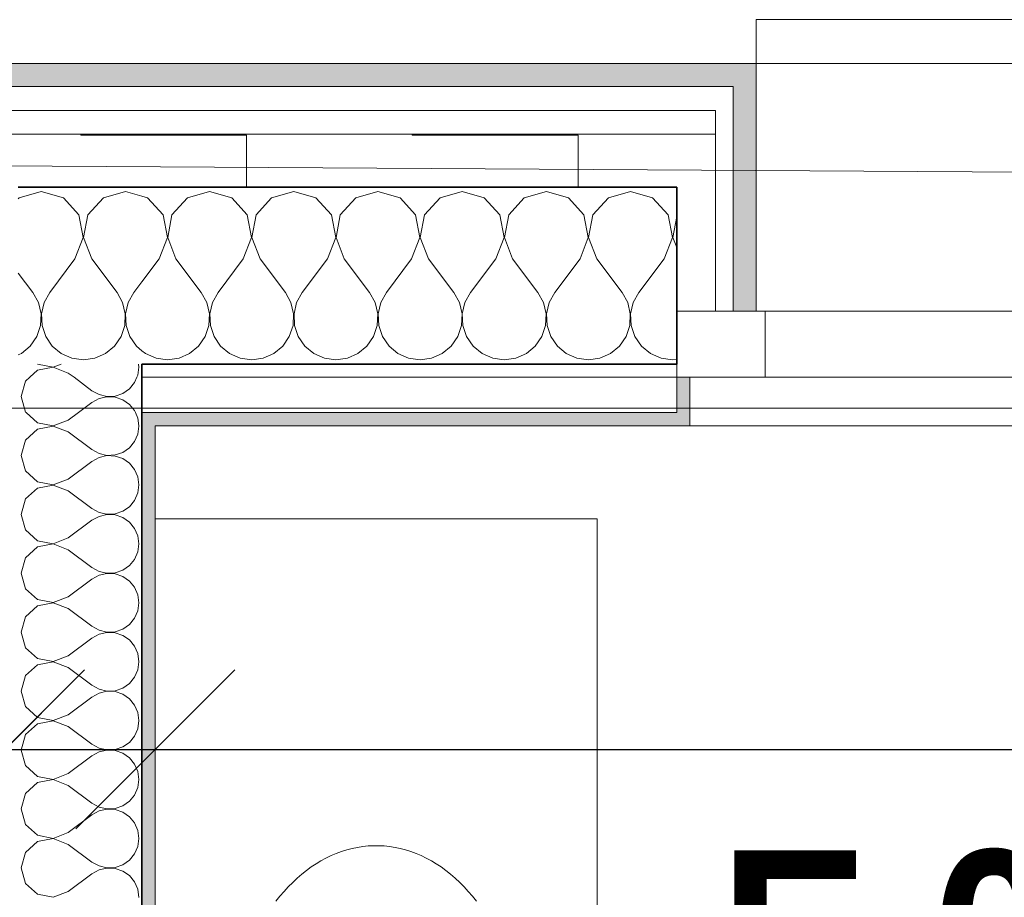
# Model space of a CAD drawing. Header units: metres. Extents: x -7.1 to 26.5, y -14.7 to 18.1.
# Tile 55 of 182: x 6.1 to 7.2, y 10.2 to 11.2. Entities that reach past the tile are written whole.
import ezdxf

# ---------------------------------------------------------------- set-up
doc = ezdxf.new("R2010")
doc.units = ezdxf.units.M
doc.header["$PDMODE"] = 65
doc.linetypes.add('AUSGEZOGEN', pattern=[0])
for name, color, linetype in [('XR$1$010 Aussenwände', 7, 'AUSGEZOGEN'), ('XR$1$010 Aussenwände Schichttrennlinien', 7, 'AUSGEZOGEN'), ('XR$1$010 Fenster', 7, 'AUSGEZOGEN'), ('XR$1$015 Innenwände', 7, 'AUSGEZOGEN'), ('XR$1$015 Innenwände Schichttrennlinien', 7, 'AUSGEZOGEN'), ('XR$1$030 Bodenaufbauten', 7, 'AUSGEZOGEN'), ('XR$1$065 Möbel Einrichtung', 7, 'AUSGEZOGEN'), ('XR$1$080 Raumdefinitionen Kontur', 7, 'AUSGEZOGEN'), ('XR$2$080 Raumdefinitionen Text_1', 7, 'AUSGEZOGEN'), ('XR$2$105 Bemassungen 100', 7, 'AUSGEZOGEN'), ('XR$3$010 Aussenwände Bauteilschraffuren', 7, 'AUSGEZOGEN'), ('XR$3$015 Innenwände Bauteilschraffuren', 7, 'AUSGEZOGEN'), ('XR$3$035 Decken', 7, 'AUSGEZOGEN')]:
    doc.layers.add(name, color=color, linetype=linetype)
doc.styles.add('ARIAL', font='arial.ttf')
doc.dimstyles.new('DIMSTYLE_3', dxfattribs={"dimtxt": 0.2, "dimasz": 0.3, "dimexe": 0, "dimexo": 0, "dimgap": 0.1, "dimtad": 2, "dimrnd": 0.005, "dimzin": 4, "dimdsep": 46, "dimtxsty": 'ARIAL', "dimblk1": 'ALL_ML_STRICH', "dimblk2": 'ALL_ML_STRICH', "dimsah": 1, "dimcen": 0, "dimclrd": 7, "dimclre": 7, "dimclrt": 7, "dimadec": 0, "dimazin": 0, "dimtfac": 1, "dimtdec": 0, "dimtix": 1, "dimtmove": 2, "dimatfit": 3, "dimfxl": 0, "dimtzin": 0, "dimlwd": 0, "dimlwe": 18, "dimarcsym": 0})
doc.dimstyles.new('DIMSTYLE_7', dxfattribs={"dimtxt": 0.2, "dimasz": 0.3, "dimexe": 0, "dimexo": 0, "dimgap": 0.1, "dimtad": 2, "dimdec": 1, "dimlfac": 100, "dimrnd": 0.5, "dimzin": 4, "dimdsep": 46, "dimtxsty": 'ARIAL', "dimblk1": 'ALL_ML_STRICH', "dimblk2": 'ALL_ML_STRICH', "dimsah": 1, "dimcen": 0, "dimclrd": 7, "dimclre": 7, "dimclrt": 7, "dimadec": 0, "dimazin": 0, "dimtfac": 1, "dimtdec": 0, "dimtix": 1, "dimtmove": 2, "dimatfit": 3, "dimfxl": 0, "dimtvp": 1.2, "dimtzin": 0, "dimlwd": 0, "dimlwe": 18, "dimarcsym": 0})
pattern_1 = [(0, (1500, 1500), (750, 750), [750, -750]), (90, (1500, 1500), (-750, 750), [750, -750])]

# ---------------------------------------------------------------- blocks, each defined once
blk = doc.blocks.new('ALL_ML_STRICH')
at = {"color": 0, "linetype": 'ByBlock', "lineweight": -2}
for p, q in [((0, -0.5), (0, 0.5)), ((-0.3, -0.3), (0.3, 0.3)), ((-1, 0), (0.5, 0))]:
    blk.add_line(p, q, dxfattribs=at)
blk = doc.blocks.new('*D181')
at = {"layer": 'DEFPOINTS', "color": 7, "linetype": 'AUSGEZOGEN', "lineweight": 18, "transparency": 16777216}
for p in [(6.1018, 10.397), (2.2818, 10.3675), (2.2818, 10.3675)]:
    blk.add_point(p, dxfattribs=at)
at = {"layer": 'XR$2$105 Bemassungen 100', "color": 7, "linetype": 'AUSGEZOGEN', "lineweight": -2, "transparency": 16777216}
for p, q in [((2.2818, 10.3675), (2.2818, 10.3675)), ((2.2818, 10.3675), (6.1018, 10.3675)), ((6.1018, 10.3675), (6.1018, 10.3675))]:
    blk.add_line(p, q, dxfattribs=at)
at = {"layer": 'XR$2$105 Bemassungen 100', "color": 7, "linetype": 'AUSGEZOGEN', "lineweight": 18, "transparency": 16777216, "xscale": 0.3, "yscale": 0.3, "zscale": 0.3, "rotation": 180}
blk.add_blockref('ALL_ML_STRICH', (2.2818, 10.3675), dxfattribs=at)
at = {"layer": 'XR$2$105 Bemassungen 100', "color": 7, "linetype": 'AUSGEZOGEN', "lineweight": 18, "transparency": 16777216, "xscale": 0.3, "yscale": 0.3, "zscale": 0.3}
blk.add_blockref('ALL_ML_STRICH', (6.1018, 10.3675), dxfattribs=at)
at = {"layer": 'XR$2$105 Bemassungen 100', "color": 7, "linetype": 'AUSGEZOGEN', "lineweight": 18, "transparency": 16777216, "insert": (4.2041, 10.5711), "char_height": 0.2, "width": 0.64, "attachment_point": 5, "style": 'ARIAL'}
blk.add_mtext('\\W0.80;\\A1;{\\A1;{3.82\\H0.132000;\\S^ ;}}', dxfattribs=at)
blk = doc.blocks.new('*D182')
at = {"layer": 'DEFPOINTS', "color": 7, "linetype": 'AUSGEZOGEN', "lineweight": 18, "transparency": 16777216}
for p in [(6.1018, 10.397), (6.1018, 10.3675), (6.2718, 10.3675)]:
    blk.add_point(p, dxfattribs=at)
at = {"layer": 'XR$2$105 Bemassungen 100', "color": 7, "linetype": 'AUSGEZOGEN', "lineweight": -2, "transparency": 16777216}
for p, q in [((6.1018, 10.3675), (6.1018, 10.3675)), ((6.1018, 10.3675), (6.2718, 10.3675)), ((6.2718, 10.3675), (6.2718, 10.3675))]:
    blk.add_line(p, q, dxfattribs=at)
at = {"layer": 'XR$2$105 Bemassungen 100', "color": 7, "linetype": 'AUSGEZOGEN', "lineweight": 18, "transparency": 16777216, "xscale": 0.3, "yscale": 0.3, "zscale": 0.3, "rotation": 180}
blk.add_blockref('ALL_ML_STRICH', (6.1018, 10.3675), dxfattribs=at)
at = {"layer": 'XR$2$105 Bemassungen 100', "color": 7, "linetype": 'AUSGEZOGEN', "lineweight": 18, "transparency": 16777216, "xscale": 0.3, "yscale": 0.3, "zscale": 0.3}
blk.add_blockref('ALL_ML_STRICH', (6.2718, 10.3675), dxfattribs=at)
at = {"layer": 'XR$2$105 Bemassungen 100', "color": 7, "linetype": 'AUSGEZOGEN', "lineweight": 18, "transparency": 16777216, "insert": (5.8853, 10.5675), "char_height": 0.2, "width": 0.64, "attachment_point": 5, "style": 'ARIAL'}
blk.add_mtext('\\W0.80;\\A1;{\\A1;{17\\H0.132000;\\S^ ;}}', dxfattribs=at)
blk = doc.blocks.new('*D183')
at = {"layer": 'DEFPOINTS', "color": 7, "linetype": 'AUSGEZOGEN', "lineweight": 18, "transparency": 16777216}
for p in [(6.2718, 10.3675), (6.2718, 10.3675), (9.6418, 10.3675)]:
    blk.add_point(p, dxfattribs=at)
at = {"layer": 'XR$2$105 Bemassungen 100', "color": 7, "linetype": 'AUSGEZOGEN', "lineweight": -2, "transparency": 16777216}
for p, q in [((6.2718, 10.3675), (6.2718, 10.3675)), ((6.2718, 10.3675), (9.6418, 10.3675)), ((9.6418, 10.3675), (9.6418, 10.3675))]:
    blk.add_line(p, q, dxfattribs=at)
at = {"layer": 'XR$2$105 Bemassungen 100', "color": 7, "linetype": 'AUSGEZOGEN', "lineweight": 18, "transparency": 16777216, "xscale": 0.3, "yscale": 0.3, "zscale": 0.3, "rotation": 180}
blk.add_blockref('ALL_ML_STRICH', (6.2718, 10.3675), dxfattribs=at)
at = {"layer": 'XR$2$105 Bemassungen 100', "color": 7, "linetype": 'AUSGEZOGEN', "lineweight": 18, "transparency": 16777216, "xscale": 0.3, "yscale": 0.3, "zscale": 0.3}
blk.add_blockref('ALL_ML_STRICH', (9.6418, 10.3675), dxfattribs=at)
at = {"layer": 'XR$2$105 Bemassungen 100', "color": 7, "linetype": 'AUSGEZOGEN', "lineweight": 18, "transparency": 16777216, "insert": (7.9683, 10.5711), "char_height": 0.2, "width": 0.64, "attachment_point": 5, "style": 'ARIAL'}
blk.add_mtext('\\W0.80;\\A1;{\\A1;{3.37\\H0.132000;\\S^ ;}}', dxfattribs=at)
blk = doc.blocks.new('COMPLEXOBJECT_122')
at = {"layer": 'XR$3$010 Aussenwände Bauteilschraffuren', "color": 8, "linetype": 'AUSGEZOGEN', "lineweight": 13, "transparency": 33554687}
for p, q in [((6.3333, 10.9987), (6.3083, 10.9916)), ((6.3584, 10.9916), (6.3333, 10.9987)), ((6.4286, 10.9987), (6.4035, 10.9916)), ((6.4536, 10.9916), (6.4286, 10.9987)), ((6.5238, 10.9987), (6.4988, 10.9916)), ((6.5488, 10.9916), (6.5238, 10.9987)), ((6.619, 10.9987), (6.594, 10.9916)), ((6.6441, 10.9916), (6.619, 10.9987)), ((6.7143, 10.9987), (6.6893, 10.9916)), ((6.7393, 10.9916), (6.7143, 10.9987)), ((6.8095, 10.9987), (6.7845, 10.9916)), ((6.8346, 10.9916), (6.8095, 10.9987)), ((6.2631, 10.9916), (6.2568, 10.9934)), ((6.2807, 10.9724), (6.2631, 10.9916)), ((6.3083, 10.9916), (6.2907, 10.9724)), ((6.3759, 10.9724), (6.3584, 10.9916)), ((6.4035, 10.9916), (6.386, 10.9724)), ((6.4712, 10.9724), (6.4536, 10.9916)), ((6.4988, 10.9916), (6.4812, 10.9724)), ((6.5664, 10.9724), (6.5488, 10.9916)), ((6.594, 10.9916), (6.5765, 10.9724)), ((6.6616, 10.9724), (6.6441, 10.9916)), ((6.6893, 10.9916), (6.6717, 10.9724)), ((6.7569, 10.9724), (6.7393, 10.9916)), ((6.7845, 10.9916), (6.7669, 10.9724)), ((6.8521, 10.9724), (6.8346, 10.9916)), ((6.2855, 10.9468), (6.2807, 10.9724)), ((6.2907, 10.9724), (6.2859, 10.9468)), ((6.3808, 10.9468), (6.3759, 10.9724)), ((6.386, 10.9724), (6.3811, 10.9468)), ((6.476, 10.9468), (6.4712, 10.9724)), ((6.4812, 10.9724), (6.4764, 10.9468)), ((6.5712, 10.9468), (6.5664, 10.9724)), ((6.5765, 10.9724), (6.5716, 10.9468)), ((6.6665, 10.9468), (6.6616, 10.9724)), ((6.6717, 10.9724), (6.6669, 10.9468)), ((6.7617, 10.9468), (6.7569, 10.9724)), ((6.7669, 10.9724), (6.7621, 10.9468)), ((6.857, 10.9468), (6.8521, 10.9724)), ((6.8618, 10.9703), (6.8573, 10.9468)), ((6.2762, 10.9226), (6.2855, 10.9468)), ((6.2859, 10.9468), (6.2952, 10.9226)), ((6.3714, 10.9226), (6.3808, 10.9468)), ((6.3811, 10.9468), (6.3905, 10.9226)), ((6.4667, 10.9226), (6.476, 10.9468)), ((6.4764, 10.9468), (6.4857, 10.9226)), ((6.5619, 10.9226), (6.5712, 10.9468)), ((6.5716, 10.9468), (6.581, 10.9226)), ((6.6571, 10.9226), (6.6665, 10.9468)), ((6.6669, 10.9468), (6.6762, 10.9226)), ((6.7524, 10.9226), (6.7617, 10.9468)), ((6.7621, 10.9468), (6.7714, 10.9226)), ((6.8476, 10.9226), (6.857, 10.9468)), ((6.8573, 10.9468), (6.8618, 10.9353)), ((6.2762, 10.9226), (6.2568, 10.8967)), ((6.2952, 10.9226), (6.3238, 10.8845)), ((6.3714, 10.9226), (6.3429, 10.8845)), ((6.3905, 10.9226), (6.419, 10.8845)), ((6.4667, 10.9226), (6.4381, 10.8845)), ((6.4857, 10.9226), (6.5143, 10.8845)), ((6.5619, 10.9226), (6.5333, 10.8845)), ((6.581, 10.9226), (6.6095, 10.8845)), ((6.6571, 10.9226), (6.6286, 10.8845)), ((6.6762, 10.9226), (6.7048, 10.8845)), ((6.7524, 10.9226), (6.7238, 10.8845)), ((6.7714, 10.9226), (6.8, 10.8845)), ((6.8476, 10.9226), (6.819, 10.8845)), ((6.3302, 10.873), (6.3238, 10.8845)), ((6.3429, 10.8845), (6.3365, 10.873)), ((6.4254, 10.873), (6.419, 10.8845)), ((6.4381, 10.8845), (6.4317, 10.873)), ((6.5206, 10.873), (6.5143, 10.8845)), ((6.5333, 10.8845), (6.527, 10.873)), ((6.6159, 10.873), (6.6095, 10.8845)), ((6.6286, 10.8845), (6.6222, 10.873)), ((6.7111, 10.873), (6.7048, 10.8845)), ((6.7238, 10.8845), (6.7175, 10.873)), ((6.8064, 10.873), (6.8, 10.8845)), ((6.819, 10.8845), (6.8127, 10.873)), ((6.3331, 10.8602), (6.3302, 10.873)), ((6.3365, 10.873), (6.3335, 10.8602)), ((6.4284, 10.8602), (6.4254, 10.873)), ((6.4317, 10.873), (6.4288, 10.8602)), ((6.5236, 10.8602), (6.5206, 10.873)), ((6.527, 10.873), (6.524, 10.8602)), ((6.6189, 10.8602), (6.6159, 10.873)), ((6.6222, 10.873), (6.6192, 10.8602)), ((6.7141, 10.8602), (6.7111, 10.873)), ((6.7175, 10.873), (6.7145, 10.8602)), ((6.8093, 10.8602), (6.8064, 10.873)), ((6.8127, 10.873), (6.8097, 10.8602)), ((6.3325, 10.847), (6.3331, 10.8602)), ((6.3335, 10.8602), (6.3342, 10.847)), ((6.4277, 10.847), (6.4284, 10.8602)), ((6.4288, 10.8602), (6.4294, 10.847)), ((6.523, 10.847), (6.5236, 10.8602)), ((6.524, 10.8602), (6.5246, 10.847)), ((6.6182, 10.847), (6.6189, 10.8602)), ((6.6192, 10.8602), (6.6199, 10.847)), ((6.7135, 10.847), (6.7141, 10.8602)), ((6.7145, 10.8602), (6.7151, 10.847)), ((6.8087, 10.847), (6.8093, 10.8602)), ((6.8097, 10.8602), (6.8104, 10.847)), ((6.3283, 10.8346), (6.3325, 10.847)), ((6.3342, 10.847), (6.3384, 10.8346)), ((6.4235, 10.8346), (6.4277, 10.847)), ((6.4294, 10.847), (6.4336, 10.8346)), ((6.5188, 10.8346), (6.523, 10.847)), ((6.5246, 10.847), (6.5288, 10.8346)), ((6.614, 10.8346), (6.6182, 10.847)), ((6.6199, 10.847), (6.6241, 10.8346)), ((6.7093, 10.8346), (6.7135, 10.847)), ((6.7151, 10.847), (6.7193, 10.8346)), ((6.8045, 10.8346), (6.8087, 10.847)), ((6.8104, 10.847), (6.8146, 10.8346)), ((6.3209, 10.8238), (6.3283, 10.8346)), ((6.3384, 10.8346), (6.3458, 10.8238)), ((6.4161, 10.8238), (6.4235, 10.8346)), ((6.4336, 10.8346), (6.441, 10.8238)), ((6.5113, 10.8238), (6.5188, 10.8346)), ((6.5288, 10.8346), (6.5363, 10.8238)), ((6.6066, 10.8238), (6.614, 10.8346)), ((6.6241, 10.8346), (6.6315, 10.8238)), ((6.7018, 10.8238), (6.7093, 10.8346)), ((6.7193, 10.8346), (6.7268, 10.8238)), ((6.7971, 10.8238), (6.8045, 10.8346)), ((6.8146, 10.8346), (6.822, 10.8238)), ((6.2568, 10.8186), (6.2607, 10.8154)), ((6.3107, 10.8154), (6.3209, 10.8238)), ((6.3458, 10.8238), (6.3559, 10.8154)), ((6.406, 10.8154), (6.4161, 10.8238)), ((6.441, 10.8238), (6.4512, 10.8154)), ((6.5012, 10.8154), (6.5113, 10.8238)), ((6.5363, 10.8238), (6.5464, 10.8154)), ((6.5965, 10.8154), (6.6066, 10.8238)), ((6.6315, 10.8238), (6.6416, 10.8154)), ((6.6917, 10.8154), (6.7018, 10.8238)), ((6.7268, 10.8238), (6.7369, 10.8154)), ((6.7869, 10.8154), (6.7971, 10.8238)), ((6.822, 10.8238), (6.8321, 10.8154)), ((6.2607, 10.8154), (6.2727, 10.8101)), ((6.2727, 10.8101), (6.2857, 10.8083)), ((6.2857, 10.8083), (6.2987, 10.8101)), ((6.2987, 10.8101), (6.3107, 10.8154)), ((6.3559, 10.8154), (6.3679, 10.8101)), ((6.3679, 10.8101), (6.381, 10.8083)), ((6.381, 10.8083), (6.394, 10.8101)), ((6.394, 10.8101), (6.406, 10.8154)), ((6.4512, 10.8154), (6.4632, 10.8101)), ((6.4632, 10.8101), (6.4762, 10.8083)), ((6.4762, 10.8083), (6.4892, 10.8101)), ((6.4892, 10.8101), (6.5012, 10.8154)), ((6.5464, 10.8154), (6.5584, 10.8101)), ((6.5584, 10.8101), (6.5714, 10.8083)), ((6.5714, 10.8083), (6.5844, 10.8101)), ((6.5844, 10.8101), (6.5965, 10.8154)), ((6.6416, 10.8154), (6.6537, 10.8101)), ((6.6537, 10.8101), (6.6667, 10.8083)), ((6.6667, 10.8083), (6.6797, 10.8101)), ((6.6797, 10.8101), (6.6917, 10.8154)), ((6.7369, 10.8154), (6.7489, 10.8101)), ((6.7489, 10.8101), (6.7619, 10.8083)), ((6.7619, 10.8083), (6.7749, 10.8101)), ((6.7749, 10.8101), (6.7869, 10.8154)), ((6.8321, 10.8154), (6.8441, 10.8101)), ((6.8441, 10.8101), (6.8571, 10.8083)), ((6.8571, 10.8083), (6.8618, 10.8089))]:
    blk.add_line(p, q, dxfattribs=at)
blk = doc.blocks.new('COMPLEXOBJECT_124')
at = {"layer": 'XR$3$010 Aussenwände Bauteilschraffuren', "color": 8, "linetype": 'AUSGEZOGEN', "lineweight": 13, "transparency": 33554687}
for p, q in [((6.1429, 10.9987), (6.1178, 10.9916)), ((6.1679, 10.9916), (6.1429, 10.9987)), ((6.2381, 10.9987), (6.2131, 10.9916)), ((6.2568, 10.9934), (6.2381, 10.9987)), ((6.1178, 10.9916), (6.1168, 10.9905)), ((6.1854, 10.9724), (6.1679, 10.9916)), ((6.2131, 10.9916), (6.1955, 10.9724)), ((6.1903, 10.9468), (6.1854, 10.9724)), ((6.1955, 10.9724), (6.1907, 10.9468)), ((6.181, 10.9226), (6.1903, 10.9468)), ((6.1907, 10.9468), (6.2, 10.9226)), ((6.181, 10.9226), (6.1524, 10.8845)), ((6.2, 10.9226), (6.2286, 10.8845)), ((6.1168, 10.9065), (6.1333, 10.8845)), ((6.2568, 10.8967), (6.2476, 10.8845)), ((6.1397, 10.873), (6.1333, 10.8845)), ((6.1524, 10.8845), (6.146, 10.873)), ((6.2349, 10.873), (6.2286, 10.8845)), ((6.2476, 10.8845), (6.2413, 10.873)), ((6.1427, 10.8602), (6.1397, 10.873)), ((6.146, 10.873), (6.143, 10.8602)), ((6.2379, 10.8602), (6.2349, 10.873)), ((6.2413, 10.873), (6.2383, 10.8602)), ((6.142, 10.847), (6.1427, 10.8602)), ((6.143, 10.8602), (6.1437, 10.847)), ((6.2373, 10.847), (6.2379, 10.8602)), ((6.2383, 10.8602), (6.2389, 10.847)), ((6.1378, 10.8346), (6.142, 10.847)), ((6.1437, 10.847), (6.1479, 10.8346)), ((6.2331, 10.8346), (6.2373, 10.847)), ((6.2389, 10.847), (6.2431, 10.8346)), ((6.1304, 10.8238), (6.1378, 10.8346)), ((6.1479, 10.8346), (6.1553, 10.8238)), ((6.2256, 10.8238), (6.2331, 10.8346)), ((6.2431, 10.8346), (6.2506, 10.8238)), ((6.1203, 10.8154), (6.1304, 10.8238)), ((6.1553, 10.8238), (6.1654, 10.8154)), ((6.2155, 10.8154), (6.2256, 10.8238)), ((6.2506, 10.8238), (6.2568, 10.8186)), ((6.1168, 10.8138), (6.1203, 10.8154)), ((6.1654, 10.8154), (6.1775, 10.8101)), ((6.1775, 10.8101), (6.1905, 10.8083)), ((6.1905, 10.8083), (6.2035, 10.8101)), ((6.2035, 10.8101), (6.2155, 10.8154))]:
    blk.add_line(p, q, dxfattribs=at)
blk = doc.blocks.new('COMPLEXOBJECT_147')
at = {"layer": 'XR$3$015 Innenwände Bauteilschraffuren', "color": 8, "linetype": 'AUSGEZOGEN', "lineweight": 13, "transparency": 33554687}
for p, q in [((6.1258, 10.7485), (6.1385, 10.7369)), ((6.1565, 10.7335), (6.1734, 10.74)), ((6.1734, 10.74), (6.1848, 10.7485)), ((6.2522, 10.7424), (6.2495, 10.7485)), ((6.2534, 10.7335), (6.2522, 10.7424)), ((6.1385, 10.7369), (6.1562, 10.7335))]:
    blk.add_line(p, q, dxfattribs=at)
blk = doc.blocks.new('COMPLEXOBJECT_148')
at = {"layer": 'XR$3$015 Innenwände Bauteilschraffuren', "color": 8, "linetype": 'AUSGEZOGEN', "lineweight": 13, "transparency": 33554687}
for p, q in [((6.1251, 10.7842), (6.1201, 10.7667)), ((6.1298, 10.7885), (6.1251, 10.7842)), ((6.1799, 10.7885), (6.2001, 10.7733)), ((6.2485, 10.7825), (6.2511, 10.7885)), ((6.2001, 10.7733), (6.2082, 10.7689)), ((6.235, 10.7702), (6.2426, 10.7754)), ((6.2426, 10.7754), (6.2485, 10.7825)), ((6.1201, 10.7667), (6.1251, 10.7491)), ((6.2082, 10.7645), (6.2001, 10.76)), ((6.2082, 10.7689), (6.2171, 10.7668)), ((6.2171, 10.7665), (6.2082, 10.7645)), ((6.2171, 10.7668), (6.2263, 10.7672)), ((6.2263, 10.7661), (6.2171, 10.7665)), ((6.2263, 10.7672), (6.235, 10.7702)), ((6.235, 10.7631), (6.2263, 10.7661)), ((6.2426, 10.7579), (6.235, 10.7631)), ((6.1848, 10.7485), (6.2001, 10.76)), ((6.2485, 10.7509), (6.2426, 10.7579)), ((6.2495, 10.7485), (6.2485, 10.7509)), ((6.1251, 10.7491), (6.1258, 10.7485))]:
    blk.add_line(p, q, dxfattribs=at)
blk = doc.blocks.new('COMPLEXOBJECT_149')
at = {"layer": 'XR$3$015 Innenwände Bauteilschraffuren', "color": 8, "linetype": 'AUSGEZOGEN', "lineweight": 13, "transparency": 33554687}
for p, q in [((6.1385, 10.7965), (6.1298, 10.7885)), ((6.1564, 10.7999), (6.1385, 10.7965)), ((6.1386, 10.8035), (6.1564, 10.8001)), ((6.1564, 10.8001), (6.1652, 10.8035)), ((6.1734, 10.7933), (6.1564, 10.7999)), ((6.2522, 10.7909), (6.2534, 10.8)), ((6.2534, 10.8), (6.253, 10.8035)), ((6.1734, 10.7933), (6.1799, 10.7885)), ((6.2511, 10.7885), (6.2522, 10.7909))]:
    blk.add_line(p, q, dxfattribs=at)
blk = doc.blocks.new('COMPLEXOBJECT_150')
at = {"layer": 'XR$3$015 Innenwände Bauteilschraffuren', "color": 8, "linetype": 'AUSGEZOGEN', "lineweight": 13, "transparency": 33554687}
for p, q in [((6.1385, 10.7298), (6.1251, 10.7175)), ((6.1564, 10.7332), (6.1385, 10.7298)), ((6.1562, 10.7335), (6.1564, 10.7335)), ((6.1564, 10.7335), (6.1565, 10.7335)), ((6.1734, 10.7267), (6.1564, 10.7332)), ((6.2522, 10.7242), (6.2534, 10.7333)), ((6.2534, 10.7333), (6.2534, 10.7335)), ((6.1251, 10.7175), (6.1201, 10.7)), ((6.1734, 10.7267), (6.2001, 10.7067)), ((6.2485, 10.7158), (6.2522, 10.7242)), ((6.2001, 10.7067), (6.2082, 10.7022)), ((6.235, 10.7035), (6.2426, 10.7087)), ((6.2426, 10.7087), (6.2485, 10.7158)), ((6.1201, 10.7), (6.1251, 10.6825)), ((6.2082, 10.6978), (6.2001, 10.6933)), ((6.2082, 10.7022), (6.2171, 10.7001)), ((6.2171, 10.6999), (6.2082, 10.6978)), ((6.2171, 10.7001), (6.2263, 10.7006)), ((6.2263, 10.6994), (6.2171, 10.6999)), ((6.2263, 10.7006), (6.235, 10.7035)), ((6.235, 10.6965), (6.2263, 10.6994)), ((6.2426, 10.6913), (6.235, 10.6965)), ((6.1734, 10.6733), (6.2001, 10.6933)), ((6.2485, 10.6842), (6.2426, 10.6913)), ((6.2522, 10.6758), (6.2485, 10.6842)), ((6.1251, 10.6825), (6.1385, 10.6702)), ((6.1564, 10.6668), (6.1734, 10.6733)), ((6.2534, 10.6667), (6.2522, 10.6758)), ((6.1385, 10.6631), (6.1251, 10.6509)), ((6.1385, 10.6702), (6.1564, 10.6668)), ((6.1564, 10.6665), (6.1385, 10.6631)), ((6.1734, 10.66), (6.1564, 10.6665)), ((6.2522, 10.6576), (6.2534, 10.6667)), ((6.1251, 10.6509), (6.1201, 10.6333)), ((6.1734, 10.66), (6.2001, 10.64)), ((6.2485, 10.6491), (6.2522, 10.6576)), ((6.2001, 10.64), (6.2082, 10.6355)), ((6.235, 10.6369), (6.2426, 10.6421)), ((6.2426, 10.6421), (6.2485, 10.6491)), ((6.1201, 10.6333), (6.1251, 10.6158)), ((6.2082, 10.6311), (6.2001, 10.6267)), ((6.2082, 10.6355), (6.2171, 10.6335)), ((6.2171, 10.6332), (6.2082, 10.6311)), ((6.2171, 10.6335), (6.2263, 10.6339)), ((6.2263, 10.6328), (6.2171, 10.6332)), ((6.2263, 10.6339), (6.235, 10.6369)), ((6.235, 10.6298), (6.2263, 10.6328)), ((6.2426, 10.6246), (6.235, 10.6298)), ((6.1734, 10.6067), (6.2001, 10.6267)), ((6.2485, 10.6175), (6.2426, 10.6246)), ((6.2522, 10.6091), (6.2485, 10.6175)), ((6.1251, 10.6158), (6.1385, 10.6035)), ((6.1564, 10.6001), (6.1734, 10.6067)), ((6.2534, 10.6), (6.2522, 10.6091)), ((6.1385, 10.5965), (6.1251, 10.5842)), ((6.1385, 10.6035), (6.1564, 10.6001)), ((6.1564, 10.5999), (6.1385, 10.5965)), ((6.1734, 10.5933), (6.1564, 10.5999)), ((6.2522, 10.5909), (6.2534, 10.6)), ((6.1251, 10.5842), (6.1201, 10.5667)), ((6.1734, 10.5933), (6.2001, 10.5733)), ((6.2485, 10.5825), (6.2522, 10.5909)), ((6.2001, 10.5733), (6.2082, 10.5689)), ((6.235, 10.5702), (6.2426, 10.5754)), ((6.2426, 10.5754), (6.2485, 10.5825)), ((6.1201, 10.5667), (6.1251, 10.5491)), ((6.2082, 10.5645), (6.2001, 10.56)), ((6.2082, 10.5689), (6.2171, 10.5668)), ((6.2171, 10.5665), (6.2082, 10.5645)), ((6.2171, 10.5668), (6.2263, 10.5672)), ((6.2263, 10.5661), (6.2171, 10.5665)), ((6.2263, 10.5672), (6.235, 10.5702)), ((6.235, 10.5631), (6.2263, 10.5661)), ((6.2426, 10.5579), (6.235, 10.5631)), ((6.1734, 10.54), (6.2001, 10.56)), ((6.2485, 10.5509), (6.2426, 10.5579)), ((6.2522, 10.5424), (6.2485, 10.5509)), ((6.1251, 10.5491), (6.1385, 10.5369)), ((6.1564, 10.5335), (6.1734, 10.54)), ((6.2534, 10.5333), (6.2522, 10.5424)), ((6.1385, 10.5298), (6.1251, 10.5175)), ((6.1385, 10.5369), (6.1564, 10.5335)), ((6.1564, 10.5332), (6.1385, 10.5298)), ((6.1734, 10.5267), (6.1564, 10.5332)), ((6.2522, 10.5242), (6.2534, 10.5333)), ((6.1251, 10.5175), (6.1201, 10.5)), ((6.1734, 10.5267), (6.2001, 10.5067)), ((6.2485, 10.5158), (6.2522, 10.5242)), ((6.2001, 10.5067), (6.2082, 10.5022)), ((6.235, 10.5035), (6.2426, 10.5087)), ((6.2426, 10.5087), (6.2485, 10.5158)), ((6.1201, 10.5), (6.1251, 10.4825)), ((6.2082, 10.4978), (6.2001, 10.4933)), ((6.2082, 10.5022), (6.2171, 10.5001)), ((6.2171, 10.4999), (6.2082, 10.4978)), ((6.2171, 10.5001), (6.2263, 10.5006)), ((6.2263, 10.4994), (6.2171, 10.4999)), ((6.2263, 10.5006), (6.235, 10.5035)), ((6.235, 10.4965), (6.2263, 10.4994)), ((6.2426, 10.4913), (6.235, 10.4965)), ((6.1734, 10.4733), (6.2001, 10.4933)), ((6.2485, 10.4842), (6.2426, 10.4913)), ((6.2522, 10.4758), (6.2485, 10.4842)), ((6.1251, 10.4825), (6.1385, 10.4702)), ((6.1564, 10.4668), (6.1734, 10.4733)), ((6.2534, 10.4667), (6.2522, 10.4758)), ((6.1385, 10.4631), (6.1251, 10.4509)), ((6.1385, 10.4702), (6.1564, 10.4668)), ((6.1564, 10.4665), (6.1385, 10.4631)), ((6.1734, 10.46), (6.1564, 10.4665)), ((6.2522, 10.4576), (6.2534, 10.4667)), ((6.1251, 10.4509), (6.1201, 10.4333)), ((6.1734, 10.46), (6.2001, 10.44)), ((6.2485, 10.4491), (6.2522, 10.4576)), ((6.2001, 10.44), (6.2082, 10.4355)), ((6.235, 10.4369), (6.2426, 10.4421)), ((6.2426, 10.4421), (6.2485, 10.4491)), ((6.1201, 10.4333), (6.1251, 10.4158)), ((6.2082, 10.4311), (6.2001, 10.4267)), ((6.2082, 10.4355), (6.2171, 10.4335)), ((6.2171, 10.4332), (6.2082, 10.4311)), ((6.2171, 10.4335), (6.2263, 10.4339)), ((6.2263, 10.4328), (6.2171, 10.4332)), ((6.2263, 10.4339), (6.235, 10.4369)), ((6.235, 10.4298), (6.2263, 10.4328)), ((6.2426, 10.4246), (6.235, 10.4298)), ((6.1734, 10.4067), (6.2001, 10.4267)), ((6.2485, 10.4175), (6.2426, 10.4246)), ((6.2522, 10.4091), (6.2485, 10.4175)), ((6.1251, 10.4158), (6.1385, 10.4035)), ((6.1564, 10.4001), (6.1734, 10.4067)), ((6.2534, 10.4), (6.2522, 10.4091)), ((6.1385, 10.3965), (6.1251, 10.3842)), ((6.1385, 10.4035), (6.1564, 10.4001)), ((6.1564, 10.3999), (6.1385, 10.3965)), ((6.1734, 10.3933), (6.1564, 10.3999)), ((6.2522, 10.3909), (6.2534, 10.4)), ((6.1251, 10.3842), (6.1201, 10.3667)), ((6.1734, 10.3933), (6.2001, 10.3733)), ((6.2485, 10.3825), (6.2522, 10.3909)), ((6.2001, 10.3733), (6.2082, 10.3689)), ((6.235, 10.3702), (6.2426, 10.3754)), ((6.2426, 10.3754), (6.2485, 10.3825)), ((6.1201, 10.3667), (6.1251, 10.3491)), ((6.2082, 10.3645), (6.2001, 10.36)), ((6.2082, 10.3689), (6.2171, 10.3668)), ((6.2171, 10.3665), (6.2082, 10.3645)), ((6.2171, 10.3668), (6.2263, 10.3672)), ((6.2263, 10.3661), (6.2171, 10.3665)), ((6.2263, 10.3672), (6.235, 10.3702)), ((6.235, 10.3631), (6.2263, 10.3661)), ((6.2426, 10.3579), (6.235, 10.3631)), ((6.1734, 10.34), (6.2001, 10.36)), ((6.2485, 10.3509), (6.2426, 10.3579)), ((6.2522, 10.3424), (6.2485, 10.3509)), ((6.1251, 10.3491), (6.1385, 10.3369)), ((6.1564, 10.3335), (6.1734, 10.34)), ((6.2534, 10.3333), (6.2522, 10.3424)), ((6.1385, 10.3298), (6.1251, 10.3175)), ((6.1385, 10.3369), (6.1564, 10.3335)), ((6.1564, 10.3332), (6.1385, 10.3298)), ((6.1734, 10.3267), (6.1564, 10.3332)), ((6.2522, 10.3242), (6.2534, 10.3333)), ((6.1251, 10.3175), (6.1201, 10.3)), ((6.1734, 10.3267), (6.2001, 10.3067)), ((6.2485, 10.3158), (6.2522, 10.3242)), ((6.2001, 10.3067), (6.2082, 10.3022)), ((6.235, 10.3035), (6.2426, 10.3087)), ((6.2426, 10.3087), (6.2485, 10.3158)), ((6.1201, 10.3), (6.1251, 10.2825)), ((6.2082, 10.2978), (6.2001, 10.2933)), ((6.2082, 10.3022), (6.2171, 10.3001)), ((6.2171, 10.2999), (6.2082, 10.2978)), ((6.2171, 10.3001), (6.2263, 10.3006)), ((6.2263, 10.2994), (6.2171, 10.2999)), ((6.2263, 10.3006), (6.235, 10.3035)), ((6.235, 10.2965), (6.2263, 10.2994)), ((6.2426, 10.2913), (6.235, 10.2965)), ((6.1251, 10.2825), (6.1385, 10.2702)), ((6.1734, 10.2733), (6.2001, 10.2933)), ((6.2485, 10.2842), (6.2426, 10.2913)), ((6.2522, 10.2758), (6.2485, 10.2842)), ((6.1564, 10.2668), (6.1734, 10.2733)), ((6.2534, 10.2667), (6.2522, 10.2758)), ((6.1385, 10.2631), (6.1251, 10.2509)), ((6.1385, 10.2702), (6.1564, 10.2668)), ((6.1564, 10.2665), (6.1385, 10.2631)), ((6.1734, 10.26), (6.1564, 10.2665)), ((6.2522, 10.2576), (6.2534, 10.2667)), ((6.1251, 10.2509), (6.1201, 10.2333)), ((6.1734, 10.26), (6.2001, 10.24)), ((6.2426, 10.2421), (6.2485, 10.2491)), ((6.2485, 10.2491), (6.2522, 10.2576)), ((6.2001, 10.24), (6.2082, 10.2355)), ((6.235, 10.2369), (6.2426, 10.2421)), ((6.1201, 10.2333), (6.1251, 10.2158)), ((6.2082, 10.2311), (6.2001, 10.2267)), ((6.2082, 10.2355), (6.2171, 10.2335)), ((6.2171, 10.2332), (6.2082, 10.2311)), ((6.2171, 10.2335), (6.2263, 10.2339)), ((6.2263, 10.2328), (6.2171, 10.2332)), ((6.2263, 10.2339), (6.235, 10.2369)), ((6.235, 10.2298), (6.2263, 10.2328)), ((6.2426, 10.2246), (6.235, 10.2298)), ((6.1251, 10.2158), (6.1385, 10.2035)), ((6.1734, 10.2067), (6.2001, 10.2267)), ((6.2485, 10.2175), (6.2426, 10.2246)), ((6.2522, 10.2091), (6.2485, 10.2175)), ((6.1564, 10.2001), (6.1734, 10.2067)), ((6.2534, 10.2), (6.2522, 10.2091)), ((6.1385, 10.2035), (6.1564, 10.2001))]:
    blk.add_line(p, q, dxfattribs=at)

msp = doc.modelspace()

# ---------------------------------------------------------------- hatches: boundary and pattern name
at = {"layer": 'XR$3$010 Aussenwände Bauteilschraffuren', "linetype": 'AUSGEZOGEN', "lineweight": 13, "true_color": 0xa79e8b, "transparency": 33554687}
for points in [[(1.8978, 11.1175), (6.9258, 11.1175), (6.9258, 11.1435), (1.8978, 11.1435)], [(6.9258, 11.1435), (6.9258, 10.8635), (6.9518, 10.8635), (6.9518, 11.1435)]]:
    msp.add_hatch(color=253, dxfattribs=at).paths.add_polyline_path(points)
at = {"layer": 'XR$3$010 Aussenwände Bauteilschraffuren', "linetype": 'AUSGEZOGEN', "lineweight": 13, "transparency": 33554687}
h = msp.add_hatch(dxfattribs=at)
h.set_pattern_fill('MUSTER', color=8, scale=750, style=0, pattern_type=2)
h.set_pattern_definition(pattern_1)
h.paths.add_polyline_path([(1.9248, 11.0905), (6.9058, 11.0905), (6.9058, 11.1175), (1.9248, 11.1175)], flags=0)
h = msp.add_hatch(dxfattribs=at)
h.set_pattern_fill('MUSTER', color=8, scale=750, style=0, pattern_type=2)
h.set_pattern_definition(pattern_1)
h.paths.add_polyline_path([(6.9058, 11.1175), (6.9058, 10.8635), (6.9258, 10.8635), (6.9258, 11.1175)], flags=0)
h = msp.add_hatch(dxfattribs=at)
h.set_pattern_fill('MUSTER', color=32, scale=0.1875, style=0, pattern_type=2)
h.set_pattern_definition([(0, (0.375, 0.375), (0.1875, 0.1875), [0.1875, -0.1875]), (90, (0.375, 0.375), (-0.1875, 0.1875), [0.1875, -0.1875])])
h.paths.add_polyline_path([(2.0118, 11.0035), (6.8618, 11.0035), (6.8618, 11.0635), (2.0118, 11.0635)], flags=0)
h = msp.add_hatch(dxfattribs=at)
h.set_pattern_fill('MUSTER', color=42, scale=750, style=0, pattern_type=2)
h.set_pattern_definition(pattern_1)
h.paths.add_polyline_path([(6.8618, 11.0635), (6.8618, 10.8635), (6.9058, 10.8635), (6.9058, 11.0635)], flags=0)
h = msp.add_hatch(dxfattribs=at)
h.set_pattern_fill('MUSTER', color=8, scale=750, style=0, pattern_type=2)
h.set_pattern_definition(pattern_1)
h.paths.add_polyline_path([(6.2568, 10.7885), (6.8618, 10.7885), (6.8618, 10.8035), (6.2568, 10.8035)], flags=0)
at = {"layer": 'XR$3$010 Aussenwände Bauteilschraffuren', "linetype": 'AUSGEZOGEN', "lineweight": 13, "true_color": 0x202020, "transparency": 33554687}
for points in [[(6.8768, 10.7335), (6.8768, 10.7885), (6.8618, 10.7885), (6.8618, 10.7335)], [(6.2568, 10.7335), (6.2718, 10.7335), (6.2718, 10.7485), (6.2568, 10.7485)], [(6.2718, 10.7485), (6.2718, 10.7335), (6.8618, 10.7335), (6.8618, 10.7485)]]:
    msp.add_hatch(color=250, dxfattribs=at).paths.add_polyline_path(points)
at = {"layer": 'XR$3$015 Innenwände Bauteilschraffuren', "linetype": 'AUSGEZOGEN', "lineweight": 13, "true_color": 0x202020, "transparency": 33554687}
msp.add_hatch(color=250, dxfattribs=at).paths.add_polyline_path([(6.2718, 8.3635), (6.2718, 10.7335), (6.2568, 10.7335), (6.2568, 8.3635)])

# ---------------------------------------------------------------- linework, layer by layer
at = {"layer": 'XR$1$010 Aussenwände', "color": 7, "linetype": 'AUSGEZOGEN', "lineweight": 18, "transparency": 33554687}
for p, q in [((6.9258, 11.1435), (1.8978, 11.1435)), ((6.9258, 11.1435), (6.9518, 11.1435)), ((6.9518, 11.1435), (6.9518, 11.1175)), ((6.9518, 11.1175), (6.9518, 11.0905)), ((6.9518, 11.0905), (6.9518, 11.0635)), ((6.9518, 11.0635), (6.9518, 11.0035)), ((6.9518, 11.0035), (6.9518, 10.8635)), ((6.8618, 10.8635), (6.9058, 10.8635)), ((6.9058, 10.8635), (6.9258, 10.8635)), ((6.9258, 10.8635), (6.9518, 10.8635)), ((6.8618, 10.8035), (6.8618, 10.7885)), ((6.8768, 10.7885), (6.8768, 10.7335)), ((6.2718, 10.7335), (6.8618, 10.7335)), ((6.8618, 10.7335), (6.8768, 10.7335))]:
    msp.add_line(p, q, dxfattribs=at)
at = {"layer": 'XR$1$010 Aussenwände', "color": 7, "linetype": 'AUSGEZOGEN', "lineweight": 35, "transparency": 33554687}
msp.add_line((6.8618, 10.8635), (6.8618, 10.8035), dxfattribs=at)
at = {"layer": 'XR$1$010 Aussenwände Schichttrennlinien', "color": 7, "linetype": 'AUSGEZOGEN', "lineweight": 18, "transparency": 33554687}
for p, q in [((6.9058, 11.1175), (1.9248, 11.1175)), ((6.9058, 11.1175), (6.9258, 11.1175)), ((6.9258, 10.8635), (6.9258, 11.1175)), ((6.9258, 11.1175), (6.9258, 10.8635)), ((6.9058, 11.0905), (1.9518, 11.0905)), ((6.9058, 11.0905), (6.9058, 10.8635)), ((6.8618, 11.0635), (2.0118, 11.0635)), ((6.8618, 11.0635), (6.9058, 11.0635)), ((6.9058, 10.8635), (6.9058, 11.0635)), ((6.2568, 10.7885), (6.8618, 10.7885)), ((6.8618, 10.7885), (6.8768, 10.7885)), ((6.8618, 10.7485), (6.8618, 10.7885)), ((6.2568, 10.7485), (6.8618, 10.7485))]:
    msp.add_line(p, q, dxfattribs=at)
at = {"layer": 'XR$1$010 Aussenwände Schichttrennlinien', "color": 7, "linetype": 'AUSGEZOGEN', "lineweight": 35, "transparency": 33554687}
for p, q in [((6.2568, 11.0035), (6.1168, 11.0035)), ((6.8618, 11.0035), (6.2568, 11.0035)), ((6.8618, 11.0035), (6.8618, 10.8635)), ((6.8618, 10.8035), (6.2568, 10.8035)), ((6.2568, 10.7885), (6.2568, 10.8035)), ((6.2568, 10.7885), (6.2568, 10.8035)), ((6.2568, 10.7485), (6.2568, 10.7885)), ((6.2568, 10.7485), (6.2568, 10.7885)), ((6.2568, 10.7335), (6.2568, 10.7485)), ((6.2568, 10.7335), (6.2568, 10.7485))]:
    msp.add_line(p, q, dxfattribs=at)
at = {"layer": 'XR$1$010 Fenster', "color": 7, "linetype": 'AUSGEZOGEN', "lineweight": 13, "transparency": 33554687}
for p, q in [((8.9518, 11.1932), (6.9518, 11.1932)), ((6.9518, 11.1932), (6.9518, 11.1435)), ((8.9518, 11.1435), (6.9518, 11.1435)), ((6.9518, 11.1435), (6.9518, 11.1175)), ((6.9518, 11.1175), (6.9518, 11.0905)), ((6.9518, 11.0905), (6.9518, 11.0635)), ((6.9518, 11.0635), (6.9518, 11.0035)), ((6.9518, 11.0035), (6.9518, 10.8635)), ((6.8618, 10.8635), (6.9618, 10.8635)), ((6.8618, 10.8635), (6.8618, 10.8035)), ((6.8618, 10.8635), (6.8618, 10.8035)), ((6.8618, 10.8635), (6.9058, 10.8635)), ((6.8618, 10.8635), (6.9058, 10.8635)), ((6.9058, 10.8635), (6.9258, 10.8635)), ((6.9058, 10.8635), (6.9258, 10.8635)), ((6.9258, 10.8635), (6.9518, 10.8635)), ((6.9258, 10.8635), (6.9518, 10.8635)), ((6.9618, 10.8635), (6.9618, 10.7885)), ((6.9618, 10.8635), (8.1818, 10.8635)), ((6.8618, 10.8035), (6.8618, 10.7885)), ((6.8618, 10.8035), (6.8618, 10.7885)), ((6.9618, 10.7885), (6.8618, 10.7885)), ((6.8768, 10.7885), (6.8768, 10.7335)), ((8.1818, 10.7885), (6.9618, 10.7885)), ((6.8618, 10.7335), (6.8768, 10.7335)), ((9.0268, 10.7335), (6.8768, 10.7335))]:
    msp.add_line(p, q, dxfattribs=at)
at = {"layer": 'XR$1$015 Innenwände', "color": 7, "linetype": 'AUSGEZOGEN', "lineweight": 18, "transparency": 33554687}
msp.add_line((6.2718, 8.3635), (6.2718, 10.7335), dxfattribs=at)
at = {"layer": 'XR$1$015 Innenwände Schichttrennlinien', "color": 7, "linetype": 'AUSGEZOGEN', "lineweight": 35, "transparency": 33554687}
msp.add_line((6.2568, 10.7335), (6.2568, 8.3635), dxfattribs=at)
at = {"layer": 'XR$1$030 Bodenaufbauten', "color": 254, "linetype": 'AUSGEZOGEN', "lineweight": 13, "transparency": 33554687}
msp.add_lwpolyline([(2.2618, -3.7865), (22.6418, -3.7865), (22.6418, 10.7535), (14.8918, 10.7535), (14.8918, 6.0735), (10.0118, 6.0735), (10.0118, 8.0099), (10.0118, 10.7535), (2.2618, 10.7535), (2.2618, -3.7865)], close=True, dxfattribs=at)
at = {"layer": 'XR$1$065 Möbel Einrichtung', "color": 8, "linetype": 'AUSGEZOGEN', "lineweight": 13, "transparency": 33554687}
for p, q in [((6.2718, 9.4285), (6.2718, 10.6285)), ((6.7718, 10.6285), (6.2718, 10.6285)), ((6.7718, 9.4285), (6.7718, 10.6285))]:
    msp.add_line(p, q, dxfattribs=at)
msp.add_lwpolyline([(6.6352, 10.1956), (6.6307, 10.2013), (6.626, 10.2068), (6.6212, 10.212), (6.6163, 10.217), (6.6112, 10.2218), (6.606, 10.2263), (6.6007, 10.2305), (6.5953, 10.2344), (6.5898, 10.238), (6.5842, 10.2414), (6.5785, 10.2445), (6.5728, 10.2472), (6.5669, 10.2497), (6.561, 10.2519), (6.5551, 10.2538), (6.5491, 10.2553), (6.5431, 10.2566), (6.537, 10.2575), (6.5309, 10.2582), (6.5248, 10.2585), (6.5187, 10.2585), (6.5126, 10.2582), (6.5065, 10.2575), (6.5005, 10.2566), (6.4945, 10.2553), (6.4885, 10.2538), (6.4825, 10.2519), (6.4766, 10.2497), (6.4708, 10.2472), (6.465, 10.2445), (6.4593, 10.2414), (6.4537, 10.238), (6.4482, 10.2344), (6.4428, 10.2305), (6.4375, 10.2263), (6.4323, 10.2218), (6.4273, 10.217), (6.4223, 10.212), (6.4175, 10.2068), (6.4129, 10.2013), (6.4084, 10.1956)], dxfattribs=at)
at = {"layer": 'XR$1$080 Raumdefinitionen Kontur', "color": 8, "linetype": 'AUSGEZOGEN', "lineweight": 13, "transparency": 33554687}
msp.add_lwpolyline([(6.2718, 10.7335), (6.2718, 8.3635), (9.6418, 8.3635), (9.6418, 10.7335), (6.2718, 10.7335)], close=True, dxfattribs=at)
at = {"layer": 'XR$3$035 Decken', "color": 7, "linetype": 'AUSGEZOGEN', "lineweight": 18, "transparency": 33554687}
msp.add_lwpolyline([(10.0118, 11.0035), (1.9918, 11.0535), (1.9918, -3.9165), (1.9918, -6.6565), (22.9418, -6.6565), (22.9418, 11.0535), (14.8918, 11.0535), (14.8918, 6.2735), (13.4518, 6.2735), (11.4518, 6.2735), (10.0118, 6.2735), (10.0118, 11.0035)], close=True, dxfattribs=at)

# ---------------------------------------------------------------- block references
at = {"layer": 'XR$3$010 Aussenwände Bauteilschraffuren', "color": 8, "linetype": 'AUSGEZOGEN', "lineweight": 13, "transparency": 33554687}
for name in ['COMPLEXOBJECT_124', 'COMPLEXOBJECT_122']:
    msp.add_blockref(name, (0, 0), dxfattribs=at)
at = {"layer": 'XR$3$015 Innenwände Bauteilschraffuren', "color": 8, "linetype": 'AUSGEZOGEN', "lineweight": 13, "transparency": 33554687}
for name in ['COMPLEXOBJECT_149', 'COMPLEXOBJECT_148', 'COMPLEXOBJECT_147', 'COMPLEXOBJECT_150']:
    msp.add_blockref(name, (0, 0), dxfattribs=at)

# ---------------------------------------------------------------- texts
at = {"layer": 'XR$2$080 Raumdefinitionen Text_1', "color": 7, "linetype": 'AUSGEZOGEN', "transparency": 33554687, "insert": (6.9102, 10.2533), "char_height": 0.2, "width": 1.904384, "attachment_point": 1, "line_spacing_factor": 0.903614, "style": 'ARIAL'}
msp.add_mtext('\\A1;{\\fArial|b1|i0|c162|p34;\\W0.90909;E.03}\\P{\\fArial|b1|i0|c162|p34;\\W0.90909;Doccia/WC}\\P{\\W0.90909;SUP: 7.99 m\\H0.6x;\\S2^ ;}', dxfattribs=at)

# ---------------------------------------------------------------- dimensions: what is measured, and where the dimension line sits
at = {"layer": 'XR$2$105 Bemassungen 100', "color": 7, "linetype": 'AUSGEZOGEN', "lineweight": 18, "transparency": 33554687}
for base, p1, p2, dimstyle, picture, middle in [((6.1018, 10.3675), (2.2818, 10.3675), (6.1018, 10.3675), 'DIMSTYLE_3', '*D181', (4.2041, 10.5711)), ((6.2718, 10.3675), (6.1018, 10.3675), (6.2718, 10.3675), 'DIMSTYLE_7', '*D182', (5.8853, 10.5675)), ((9.6418, 10.3675), (6.2718, 10.3675), (9.6418, 10.3675), 'DIMSTYLE_3', '*D183', (7.9683, 10.5711))]:
    dim = msp.add_linear_dim(base=base, p1=p1, p2=p2, dimstyle=dimstyle, override={"dimpost": '<>', "dimclrd": 7, "dimclre": 7, "dimclrt": 7, "dimlwd": 0, "dimlwe": 18}, dxfattribs=at)
    dim.commit()
    dim.dimension.update_dxf_attribs({"geometry": picture, "text_midpoint": middle, "dimtype": 160})

doc.saveas('drawing.dxf')
